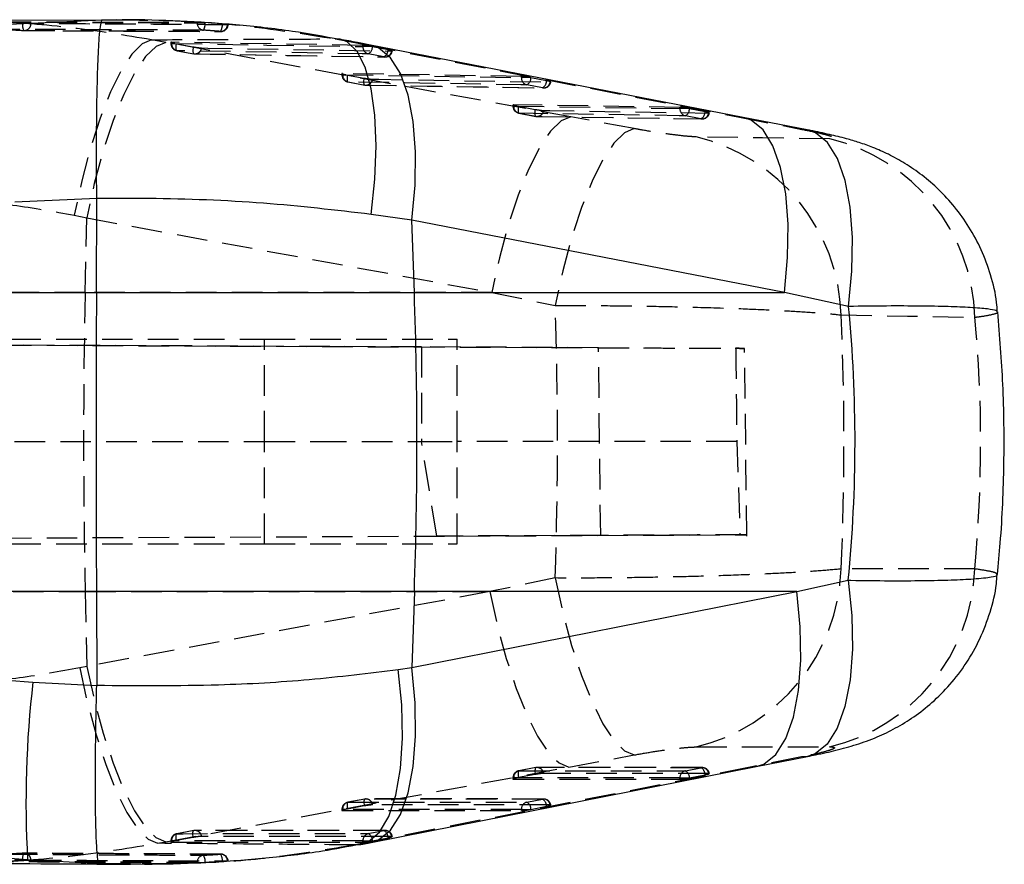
# Model space of a CAD drawing. Extents: x 30 to 409, y 24 to 289.
# Tile 7 of 12: x 297 to 338, y 120 to 155. Entities that reach past the tile are written whole.
import ezdxf

# ---------------------------------------------------------------- set-up
doc = ezdxf.new("R2010")
doc.units = 0
doc.linetypes.add('HIDDEN', pattern=[1.905, 1.27, -0.635])
doc.layers.get('0').update_dxf_attribs({"linetype": 'CONTINUOUS'})

msp = doc.modelspace()

# ---------------------------------------------------------------- linework, layer by layer
at = {"color": 7, "linetype": 'CONTINUOUS'}
for p, q in [((300.77971, 154.845881), (293.793956, 154.816511)), ((296.971666, 154.667615), (300.823356, 154.847924)), ((300.823356, 154.847924), (301.438379, 154.846924)), ((327.422867, 150.802882), (311.958442, 153.804042)), ((330.083469, 150.286794), (327.422569, 150.802698)), ((300.589661, 147.437444), (297.192844, 147.284684)), ((300.574871, 143.538775), (300.589668, 147.435524)), ((300.589668, 147.435524), (300.589661, 147.437444)), ((313.66619, 146.540332), (311.979512, 146.776731)), ((313.771869, 143.538775), (313.66619, 146.540332)), ((329.132999, 143.538775), (313.66619, 146.540332)), ((248.788232, 143.538775), (300.574871, 143.538775)), ((300.574871, 143.538775), (313.771869, 143.538775)), ((313.771869, 143.538775), (329.132999, 143.538775)), ((331.796552, 142.956412), (329.132999, 143.538775)), ((329.652915, 131.118559), (331.786091, 131.592157)), ((300.574871, 131.118559), (249.267603, 131.118559)), ((313.771869, 131.118559), (300.574871, 131.118559)), ((300.574871, 131.118559), (300.589623, 127.232913)), ((313.771869, 131.118559), (313.661004, 127.969728)), ((313.661004, 127.969728), (329.652915, 131.118559)), ((329.652915, 131.118559), (313.771869, 131.118559)), ((313.105444, 127.890123), (313.661004, 127.969728)), ((297.939385, 127.368141), (300.589579, 127.228777)), ((300.589579, 127.228777), (300.589623, 127.232913)), ((327.964137, 123.859101), (330.096925, 124.278873)), ((297.173145, 119.990938), (297.720859, 119.985242)), ((300.69531, 119.822579), (297.720859, 119.985242)), ((305.947954, 119.941567), (306.015278, 119.941278)), ((306.015278, 119.941278), (306.041474, 119.939952))]:
    msp.add_line(p, q, dxfattribs=at)
at = {"color": 7, "linetype": 'HIDDEN'}
for p, q in [((301.417405, 154.848561), (300.77971, 154.845881)), ((304.756681, 154.729199), (304.756681, 154.748982)), ((305.089945, 154.733068), (305.089945, 154.729199)), ((305.804486, 154.678509), (305.847386, 154.674777)), ((305.804486, 154.674777), (305.804486, 154.678509)), ((305.847386, 154.674777), (305.804486, 154.674777)), ((306.040103, 154.648074), (306.014875, 154.64715)), ((297.562847, 154.410292), (299.183051, 154.403503)), ((297.580118, 154.409365), (299.206282, 154.40335)), ((299.183051, 154.403503), (301.668304, 154.393089)), ((301.692898, 154.390194), (305.737893, 154.368796)), ((303.456704, 153.918781), (302.865455, 154.027383)), ((320.271561, 150.822995), (303.456704, 153.918781)), ((303.667019, 153.918615), (303.667019, 153.873616)), ((303.829844, 153.873616), (303.667466, 153.873616)), ((311.635012, 153.791473), (303.695227, 153.923346)), ((303.695227, 153.923346), (303.695227, 153.873616)), ((303.829844, 153.873616), (303.895692, 153.860974)), ((303.895692, 153.860974), (304.594437, 153.733206)), ((310.498426, 154.062018), (311.730991, 153.825636)), ((310.686434, 154.047656), (310.498426, 154.062018)), ((311.635012, 153.741854), (311.635012, 153.791473)), ((312.003041, 153.741854), (311.635012, 153.741854)), ((311.730991, 153.825636), (327.193881, 150.824467)), ((311.955849, 153.804238), (311.730991, 153.825636)), ((312.032903, 153.736149), (312.003041, 153.741854)), ((312.680508, 153.609565), (312.032903, 153.736149)), ((303.921873, 153.573901), (303.916747, 153.574082)), ((303.921873, 153.573901), (304.620618, 153.44614)), ((304.615492, 153.446319), (304.620618, 153.44614)), ((304.665218, 153.441929), (312.553892, 153.311695)), ((312.509398, 153.315528), (311.861793, 153.442117)), ((310.766319, 152.620408), (310.766319, 152.575414)), ((310.928816, 152.575414), (310.766766, 152.575414)), ((318.214784, 152.505497), (310.794527, 152.625167)), ((310.794527, 152.625167), (310.794527, 152.575414)), ((310.928816, 152.575414), (310.994993, 152.562706)), ((310.994993, 152.562706), (311.693723, 152.434906)), ((318.214784, 152.455893), (318.214784, 152.505497)), ((318.583156, 152.455893), (318.214784, 152.455893)), ((318.612675, 152.450252), (318.583156, 152.455893)), ((319.260294, 152.323718), (318.612675, 152.450252)), ((311.015884, 152.275004), (311.714629, 152.147233)), ((311.021189, 152.275705), (311.719934, 152.147913)), ((311.764667, 152.143858), (319.133813, 152.02599)), ((319.089214, 152.029611), (318.441595, 152.156153)), ((317.86562, 151.321791), (317.86562, 151.276804)), ((318.027655, 151.276804), (317.866082, 151.276804)), ((324.794541, 151.22014), (317.893828, 151.32659)), ((317.893828, 151.32659), (317.893828, 151.276804)), ((318.027655, 151.276804), (318.094278, 151.263996)), ((318.094278, 151.263996), (318.793009, 151.136135)), ((324.794541, 151.170563), (324.794541, 151.22014)), ((318.115021, 150.97558), (318.813766, 150.847764)), ((318.120489, 150.977101), (318.819235, 150.849255)), ((318.864191, 150.845353), (325.713808, 150.74093)), ((322.901378, 150.338453), (320.271561, 150.822995)), ((325.163419, 151.170563), (324.794541, 151.170563)), ((325.669045, 150.744358), (325.021426, 150.870816)), ((325.192461, 151.165016), (325.163419, 151.170563)), ((325.840066, 151.03857), (325.192461, 151.165016)), ((327.193881, 150.824467), (329.853902, 150.308617)), ((327.422807, 150.802653), (327.193881, 150.824467)), ((330.083455, 150.286788), (329.853902, 150.308617)), ((299.654047, 146.742735), (300.174686, 146.634142)), ((300.109128, 143.538775), (300.174686, 146.634142)), ((300.174686, 146.634142), (316.989432, 143.538775)), ((300.109128, 143.538775), (285.683664, 143.538775)), ((316.989432, 143.538775), (300.109128, 143.538775)), ((316.989432, 143.538775), (319.617818, 142.992073)), ((314.068417, 141.276151), (237.553349, 141.610014)), ((237.553349, 141.610002), (327.112059, 141.219226)), ((237.943868, 141.598461), (307.549606, 141.598461)), ((307.547058, 137.348461), (307.547058, 141.598461)), ((307.549606, 137.348461), (307.549606, 141.598461)), ((307.549606, 141.598461), (315.54834, 141.598461)), ((315.54834, 137.348461), (315.54834, 141.598461)), ((321.413765, 141.244098), (314.068417, 141.276151)), ((314.068417, 141.276151), (314.068417, 137.348461)), ((321.506987, 133.45323), (321.413765, 141.244098)), ((327.572281, 133.419684), (327.479804, 141.217927)), ((276.218461, 137.348461), (307.549606, 137.348461)), ((307.547058, 133.09846), (307.547058, 137.348461)), ((307.549606, 133.09846), (307.549606, 137.348461)), ((307.549606, 137.348461), (309.691648, 137.348461)), ((309.691648, 137.348461), (314.068417, 137.348461)), ((314.70559, 133.423551), (314.068417, 137.348461)), ((314.068417, 137.348461), (315.54834, 137.348461)), ((327.159727, 137.348461), (315.54834, 137.348461)), ((315.54834, 133.09846), (315.54834, 137.348461)), ((327.159727, 137.348461), (327.286507, 133.478456)), ((237.550932, 133.086909), (327.286507, 133.478456)), ((237.550932, 133.086898), (314.70559, 133.423551)), ((321.506987, 133.45323), (314.70559, 133.423551)), ((327.286507, 133.478456), (327.547217, 133.479592)), ((237.943868, 133.09846), (307.549606, 133.09846)), ((307.549606, 133.09846), (315.54834, 133.09846)), ((319.618533, 131.685681), (316.907967, 131.118559)), ((285.683664, 131.118559), (300.109128, 131.118559)), ((300.109128, 131.118559), (300.174797, 128.017861)), ((300.109128, 131.118559), (316.907967, 131.118559)), ((316.907967, 131.118559), (300.174797, 128.017861)), ((300.174797, 128.017861), (299.880269, 127.955961)), ((325.466255, 124.672615), (331.008012, 124.674931)), ((320.183913, 123.837312), (322.895835, 124.339853)), ((329.843874, 124.256457), (327.712844, 123.836865)), ((330.09694, 124.278775), (329.843874, 124.256457)), ((303.450699, 120.73648), (320.183913, 123.837312)), ((327.712844, 123.836865), (311.722154, 120.68815)), ((327.712844, 123.836865), (327.964658, 123.858965)), ((318.792651, 123.530195), (318.093906, 123.4016)), ((318.813736, 123.814786), (318.115006, 123.686176)), ((318.819458, 123.814815), (318.120713, 123.686223)), ((325.718547, 123.81725), (318.868975, 123.819643)), ((325.021485, 123.683975), (325.669105, 123.812406)), ((325.192759, 123.388104), (325.840364, 123.516531)), ((326.015527, 123.569426), (325.989465, 123.572021)), ((317.86562, 123.386635), (317.86562, 123.341581)), ((318.017537, 123.386635), (317.866246, 123.386635)), ((317.893828, 123.386635), (317.893828, 123.336261)), ((317.893828, 123.336261), (324.794541, 123.33406)), ((318.093906, 123.4016), (318.017537, 123.386635)), ((324.794541, 123.384374), (325.173641, 123.384374)), ((324.794541, 123.33406), (324.794541, 123.384374)), ((325.173641, 123.384374), (325.192759, 123.388104)), ((311.69335, 122.223738), (310.99462, 122.09516)), ((311.71445, 122.508315), (311.015705, 122.379731)), ((311.720158, 122.508391), (311.021412, 122.379816)), ((319.13873, 122.51225), (311.7696, 122.513227)), ((318.441714, 122.37894), (319.089318, 122.507397)), ((318.612988, 122.083098), (319.260592, 122.211553)), ((319.43577, 122.264431), (319.409693, 122.267025)), ((310.766319, 122.080226), (310.766319, 122.035173)), ((310.918371, 122.080226), (310.766945, 122.080226)), ((310.794527, 122.080226), (310.794527, 122.029861)), ((310.794527, 122.029861), (318.214784, 122.029019)), ((310.99462, 122.09516), (310.918371, 122.080226)), ((318.214784, 122.079341), (318.593735, 122.079341)), ((318.214784, 122.029019), (318.214784, 122.079341)), ((318.593735, 122.079341), (318.612988, 122.083098)), ((304.61515, 121.202047), (303.916405, 121.073489)), ((304.620857, 121.202095), (303.922112, 121.073528)), ((312.558914, 121.207054), (304.670254, 121.206942)), ((311.861927, 121.073718), (312.509547, 121.202188)), ((303.116227, 120.674577), (303.450699, 120.73648)), ((303.667019, 120.773936), (303.667019, 120.728883)), ((303.81916, 120.773936), (303.667019, 120.773936)), ((303.695227, 120.773936), (303.695227, 120.723578)), ((303.695227, 120.723578), (311.635012, 120.723792)), ((303.895319, 120.788851), (303.81916, 120.773936)), ((304.594065, 120.91742), (303.895319, 120.788851)), ((311.722154, 120.68815), (311.316113, 120.608547)), ((311.316113, 120.608547), (311.543147, 120.62599)), ((311.635012, 120.774119), (312.013874, 120.774119)), ((311.635012, 120.723792), (311.635012, 120.774119)), ((311.722154, 120.68815), (311.972077, 120.710001)), ((312.013874, 120.774119), (312.033216, 120.777894)), ((312.033216, 120.777894), (312.680835, 120.906365)), ((312.856013, 120.959229), (312.829936, 120.961825)), ((301.996219, 119.832339), (301.637771, 119.82965)), ((305.804486, 119.913985), (305.089945, 119.870548)), ((305.089945, 119.874774), (305.089945, 119.870548)), ((305.865238, 119.918382), (305.804486, 119.913985)), ((305.804486, 119.918382), (305.865238, 119.918382)), ((305.804486, 119.913985), (305.804486, 119.918382))]:
    msp.add_line(p, q, dxfattribs=at)
at = {"color": 8, "linetype": 'CONTINUOUS'}
msp.add_line((301.637771, 119.82965), (300.69531, 119.822579), dxfattribs=at)
at = {"color": 7, "linetype": 'HIDDEN', "flags": 128}
for points in [[(302.865455, 154.027383), (302.472057, 153.858605), (302.047888, 153.431087), (301.60697, 152.758965), (301.163892, 151.864469), (300.733308, 150.777182), (300.329449, 149.533063), (299.965689, 148.173257), (299.654047, 146.742735)], [(303.456704, 153.918781), (303.050409, 153.751948), (302.613723, 153.325756), (302.161092, 152.654331), (301.707531, 151.759926), (301.268058, 150.672185), (300.857256, 149.427158), (300.48872, 148.066107), (300.174686, 146.634142)], [(303.695227, 153.873616), (307.651202, 153.807888), (311.635012, 153.741854)], [(303.916747, 153.574082), (303.908313, 153.578014), (303.897137, 153.593261), (303.888763, 153.619068), (303.883488, 153.654462), (303.881551, 153.698112), (303.882996, 153.748373), (303.887764, 153.803349), (303.895692, 153.860974)], [(304.594437, 153.733206), (304.58651, 153.675583), (304.581726, 153.620605), (304.580296, 153.570345), (304.582233, 153.526698), (304.587493, 153.491304), (304.595883, 153.465497), (304.607058, 153.450251), (304.615492, 153.446319)], [(304.941247, 153.687411), (305.197234, 153.683169), (306.221152, 153.666206), (310.31687, 153.598464), (312.829936, 153.556981)], [(311.861793, 153.442117), (311.605806, 153.446357), (310.581873, 153.46332), (306.48611, 153.531275), (303.921873, 153.573901)], [(304.620618, 153.44614), (304.876606, 153.441892), (305.900554, 153.424906), (309.996302, 153.357069), (312.509398, 153.315528)], [(310.794527, 152.575414), (314.490716, 152.515797), (318.214784, 152.455893)], [(310.994993, 152.562706), (310.987065, 152.505085), (310.982282, 152.450112), (310.980836, 152.39986), (310.982788, 152.356219), (310.988063, 152.320835), (310.996438, 152.29504), (311.007629, 152.279805), (311.021189, 152.275705)], [(318.441595, 152.156153), (318.185607, 152.160266), (317.161659, 152.176727), (313.065881, 152.242697), (311.021189, 152.275705)], [(311.719934, 152.147913), (311.706359, 152.152012), (311.695183, 152.167245), (311.686794, 152.193038), (311.681534, 152.228421), (311.679582, 152.272061), (311.681027, 152.322313), (311.685795, 152.377285), (311.693723, 152.434906)], [(311.719934, 152.147913), (311.975921, 152.143792), (312.999869, 152.127319), (317.095647, 152.061549), (319.089214, 152.029611)], [(312.040547, 152.38915), (312.296534, 152.385038), (313.320468, 152.368597), (317.416186, 152.302962), (319.409708, 152.271091)], [(317.893828, 151.276804), (321.330214, 151.223816), (324.794541, 151.170563)], [(318.094278, 151.263996), (318.086351, 151.20638), (318.081568, 151.151415), (318.080137, 151.101173), (318.082089, 151.057546), (318.087349, 151.022178), (318.095739, 150.9964), (318.106929, 150.981183), (318.120489, 150.977101)], [(320.271561, 150.822995), (319.865281, 150.655326), (319.428618, 150.228582), (318.976025, 149.556895), (318.522478, 148.662504), (318.083028, 147.575023), (317.672188, 146.330463), (317.303593, 144.970031), (316.989432, 143.538775)], [(325.021426, 150.870816), (324.765439, 150.874747), (323.741476, 150.890479), (319.645638, 150.953554), (318.120489, 150.977101)], [(318.819235, 150.849255), (318.80566, 150.853334), (318.794484, 150.868548), (318.786094, 150.894324), (318.780819, 150.92969), (318.778867, 150.973315), (318.780313, 151.023555), (318.785081, 151.078519), (318.793009, 151.136135)], [(318.819235, 150.849255), (319.075222, 150.845323), (320.099185, 150.829603), (324.195022, 150.766874), (325.669045, 150.744358)], [(319.139848, 151.090436), (319.395835, 151.086517), (320.419768, 151.07085), (324.515502, 151.008327), (325.98948, 150.985885)], [(322.901378, 150.338453), (322.4948, 150.168637), (322.05754, 149.737197), (321.604202, 149.058565), (321.149985, 148.15544), (320.710043, 147.058028), (320.299114, 145.803035), (319.930936, 144.432435), (319.617818, 142.992073)], [(331.015314, 149.911314), (328.219871, 149.953914), (325.47153, 149.99591)], [(331.486846, 142.605365), (334.239522, 142.557092), (337.039331, 142.508134)], [(337.031389, 132.064403), (334.236959, 132.062831), (331.487263, 132.061273)], [(319.618533, 131.685681), (319.931457, 130.251564), (320.29898, 128.886331), (320.708925, 127.635253), (321.14769, 126.539821), (321.600715, 125.636358), (322.052995, 124.954828), (322.489525, 124.517829), (322.895835, 124.339853)], [(316.907967, 131.118559), (317.222024, 129.694025), (317.590008, 128.339448), (317.999879, 127.099269), (318.438152, 126.014177), (318.890477, 125.119773), (319.341997, 124.445402), (319.777916, 124.013188), (320.183913, 123.837312)], [(299.880269, 127.955961), (300.192887, 126.532038), (300.558137, 125.177987), (300.964045, 123.938186), (301.397296, 122.853275), (301.843705, 121.958815), (302.288631, 121.284124), (302.717487, 120.851316), (303.116227, 120.674577)], [(300.174797, 128.017861), (300.48881, 126.59312), (300.856779, 125.238362), (301.266635, 123.998045), (301.704916, 122.912875), (302.157248, 122.018466), (302.608783, 121.34417), (303.044701, 120.912115), (303.450699, 120.73648)], [(318.120713, 123.686223), (318.107078, 123.682541), (318.095813, 123.667718), (318.087349, 123.642314), (318.082, 123.607284), (318.079973, 123.563948), (318.081329, 123.513937), (318.086038, 123.459132), (318.093906, 123.4016)], [(318.120713, 123.686223), (318.3767, 123.68614), (319.400663, 123.68581), (323.496486, 123.684475), (325.021485, 123.683975)], [(318.819458, 123.814815), (318.805824, 123.811133), (318.794558, 123.796311), (318.786094, 123.770907), (318.780745, 123.735878), (318.778718, 123.692543), (318.780074, 123.642532), (318.784783, 123.587728), (318.792651, 123.530195)], [(325.669105, 123.812406), (325.413118, 123.812497), (324.389155, 123.81286), (320.293317, 123.8143), (318.819458, 123.814815)], [(325.989465, 123.572021), (325.733478, 123.572115), (324.70953, 123.572493), (320.613722, 123.573994), (319.139878, 123.574531)], [(324.794541, 123.384374), (321.329499, 123.385515), (317.893828, 123.386635)], [(311.021412, 122.379816), (311.007778, 122.376128), (310.996512, 122.361299), (310.988049, 122.33589), (310.982699, 122.300856), (310.980673, 122.257516), (310.982043, 122.207501), (310.986737, 122.152694), (310.99462, 122.09516)], [(311.021412, 122.379816), (311.277399, 122.379786), (312.301348, 122.379668), (316.39717, 122.379185), (318.441714, 122.37894)], [(311.720158, 122.508391), (311.706523, 122.504703), (311.695258, 122.489876), (311.686794, 122.464468), (311.681444, 122.429433), (311.679418, 122.386093), (311.680774, 122.336078), (311.685483, 122.281273), (311.69335, 122.223738)], [(319.089318, 122.507397), (318.833331, 122.507432), (317.809368, 122.507573), (313.71356, 122.508127), (311.720158, 122.508391)], [(319.409693, 122.267025), (319.153706, 122.267063), (318.129758, 122.267213), (314.033965, 122.267807), (312.040577, 122.268091)], [(318.214784, 122.079341), (314.489985, 122.079791), (310.794527, 122.080226)], [(303.895319, 120.788851), (303.887437, 120.846386), (303.882743, 120.901194), (303.881372, 120.951212), (303.883398, 120.994554), (303.888748, 121.029592), (303.897212, 121.055004), (303.908477, 121.069836), (303.922112, 121.073528)], [(303.922112, 121.073528), (304.178099, 121.073534), (305.202047, 121.073561), (309.297855, 121.07366), (311.861927, 121.073718)], [(304.594065, 120.91742), (304.586182, 120.974955), (304.581473, 121.029761), (304.580117, 121.079779), (304.582144, 121.123123), (304.587493, 121.158159), (304.595957, 121.183571), (304.607222, 121.198403), (304.620857, 121.202095)], [(312.509547, 121.202188), (312.253545, 121.202186), (311.229596, 121.202175), (307.133789, 121.202129), (304.620857, 121.202095)], [(311.635012, 120.774119), (307.650457, 120.774033), (303.695227, 120.773936)], [(312.829936, 120.961825), (312.573949, 120.961823), (311.550001, 120.961821), (307.454194, 120.961801), (304.941277, 120.961784)]]:
    msp.add_lwpolyline(points, dxfattribs=at)
at = {"color": 8, "linetype": 'CONTINUOUS', "flags": 128}
for points in [[(311.979512, 146.776731), (312.135602, 148.240894), (312.189097, 149.629721), (312.138135, 150.895038), (311.984504, 151.992955), (311.733509, 152.885387), (311.393867, 153.541379), (310.97735, 153.938179), (310.686434, 154.047656)], [(313.66619, 146.540332), (313.800941, 147.994202), (313.819761, 149.374155), (313.721994, 150.633001), (313.510994, 151.727693), (313.193972, 152.620797), (312.781776, 153.281771), (312.288488, 153.688016), (311.955849, 153.804238)], [(329.132999, 143.538775), (329.267407, 144.9933), (329.28581, 146.373825), (329.187552, 147.633102), (328.976015, 148.728035), (328.658427, 149.62115), (328.245665, 150.281882), (327.751855, 150.687616), (327.422807, 150.802653)], [(331.796552, 142.956412), (331.935922, 144.42109), (331.957723, 145.812888), (331.861223, 147.083645), (331.64973, 148.189386), (331.330592, 149.091845), (330.91485, 149.759793), (330.416868, 150.170117), (330.083455, 150.286788)], [(331.786091, 131.592157), (331.928621, 130.123922), (331.952716, 128.729597), (331.857557, 127.45775), (331.646437, 126.352678), (331.326733, 125.452872), (330.909575, 124.789675), (330.409477, 124.386185), (330.09694, 124.278775)], [(327.964658, 123.858965), (328.274439, 123.965152), (328.771214, 124.364843), (329.186032, 125.022139), (329.504574, 125.914345), (329.715828, 127.010661), (329.812522, 128.273234), (329.791302, 129.658475), (329.652915, 131.118559)], [(311.972077, 120.710001), (312.2836, 120.816675), (312.780211, 121.216523), (313.194851, 121.873894), (313.513229, 122.766099), (313.724319, 123.86234), (313.820849, 125.124781), (313.79951, 126.509845), (313.661004, 127.969728)], [(311.543147, 120.62599), (311.851735, 120.732403), (312.323118, 121.129052), (312.713901, 121.784734), (313.010538, 122.67671), (313.202734, 123.774044), (313.283841, 125.038678), (313.251028, 126.426751), (313.105444, 127.890123)]]:
    msp.add_lwpolyline(points, dxfattribs=at)
at = {"color": 7, "linetype": 'CONTINUOUS', "flags": 128}
msp.add_lwpolyline([(311.974416, 120.710454), (315.483282, 121.401476), (327.965597, 123.858959)], dxfattribs=at)
at = {"color": 7, "linetype": 'HIDDEN'}
for centre, radius, start, end in [((297.900736, 154.612126), 0.39358, 165.7041657, 210.8514328), ((297.569727, 154.697365), 0.287156, 268.6271978, 359.0112605), ((305.049995, 154.716743), 0.293578, 177.5681607, 262.8536649), ((304.601974, 154.690547), 0.4895, 327.2089548, 4.5289949), ((305.356742, 154.640428), 0.44906, 323.1868217, 4.3868473), ((305.728971, 154.657145), 0.286079, 267.4526942, 357.9978425), ((305.739708, 154.674777), 0.3045, 269.6567644, 355.1668352), ((297.58122, 154.714133), 0.3045, 266.229507, 269.7926944), ((303.97152, 153.873615), 0.3045, 180, 259.6382989), ((303.99171, 153.862266), 0.296701, 177.807683, 256.386081), ((304.663127, 153.723329), 0.280429, 261.2812074, 352.641145), ((311.931492, 153.730511), 0.296697, 177.8090353, 256.4132307), ((311.701385, 153.73227), 0.33154, 298.9355475, 0.6703999), ((304.670263, 153.745854), 0.3045, 259.6381142, 269.0493743), ((312.348994, 153.605678), 0.331537, 298.9351358, 0.6717583), ((312.55176, 153.592781), 0.280471, 261.3128204, 352.6665316), ((312.558917, 153.615265), 0.3045, 269.0538686, 349.7235601), ((311.070822, 152.575415), 0.3045, 180, 259.6359135), ((311.091061, 152.564111), 0.29675, 177.816978, 256.381267), ((318.511274, 152.444561), 0.296707, 177.8112077, 256.4176185), ((318.281071, 152.44634), 0.331627, 298.9501948, 0.6759448), ((311.769565, 152.447622), 0.3045, 259.6356014, 269.0779517), ((311.762463, 152.425063), 0.280394, 261.2760285, 352.6412315), ((318.928627, 152.319835), 0.33169, 298.9566858, 0.6707156), ((319.131553, 152.306839), 0.280442, 261.3166442, 352.6765489), ((319.138681, 152.329352), 0.3045, 269.0830746, 349.7328612), ((318.170125, 151.276805), 0.3045, 180, 259.6316637), ((318.190428, 151.265557), 0.296813, 177.8283063, 256.3711379), ((318.868868, 151.148957), 0.3045, 259.6310728, 269.1202233), ((318.861813, 151.126347), 0.280345, 261.2642225, 352.6404966), ((325.091108, 151.1593), 0.296781, 177.8252029, 256.4205346), ((324.860648, 151.161101), 0.331836, 298.9803034, 0.6758784), ((325.508263, 151.03463), 0.331826, 298.9821682, 0.6804005), ((325.711357, 151.021546), 0.280399, 261.3209516, 352.6933178), ((325.718445, 151.044106), 0.3045, 269.125761, 349.7477954), ((323.64598, 142.36679), 7.844495, 1.742805, 76.5428919), ((329.197812, 142.279919), 7.844839, 1.6670372, 76.6039339), ((593.779413, 137.328667), 293.735939, 178.78857352, 181.21142648), ((323.618003, 132.326338), 7.873723, 283.5761052, 358.0708003), ((329.162383, 132.328999), 7.873453, 283.5569411, 358.0741495), ((318.170125, 123.386636), 0.3045, 100.4275763, 180), ((318.191525, 123.396889), 0.297873, 103.7522633, 181.9726916), ((318.868868, 123.515228), 0.3045, 89.9799163, 100.42775), ((318.862809, 123.538842), 0.279357, 7.3398747, 98.9273647), ((325.092257, 123.394611), 0.297893, 103.7434851, 181.9693828), ((324.856107, 123.390731), 0.336663, 359.5528268, 60.5786086), ((325.712393, 123.536432), 0.279348, 7.3192056, 98.9145665), ((325.503696, 123.519162), 0.336678, 359.5523315, 60.5741555), ((325.718445, 123.512805), 0.3045, 10.2948854, 89.979561), ((311.070822, 122.080226), 0.3045, 100.4263271, 180), ((311.09222, 122.090485), 0.29787, 103.7516864, 181.9736113), ((311.769565, 122.208802), 0.3045, 89.9923727, 100.4264188), ((311.763495, 122.232402), 0.279371, 7.3393283, 98.9240739), ((318.512439, 122.089627), 0.297833, 103.7370393, 181.9791072), ((318.276343, 122.085701), 0.336655, 359.5569741, 60.5793099), ((319.132613, 122.231412), 0.27936, 7.3240061, 98.9155217), ((318.923997, 122.214187), 0.336605, 359.5516421, 60.584329), ((319.138681, 122.207798), 0.3045, 10.299137, 89.9920204), ((303.97152, 120.773937), 0.3045, 100.4256263, 180), ((303.992905, 120.784208), 0.297855, 103.7494363, 181.9762044), ((304.670263, 120.902503), 0.3045, 90.0007908, 100.4256805), ((304.664182, 120.926092), 0.279383, 7.3398756, 98.9211817), ((311.932694, 120.784388), 0.297859, 103.744077, 181.9756912), ((311.696636, 120.780508), 0.336591, 359.5550642, 60.5886713), ((312.552836, 120.926179), 0.279383, 7.3302636, 98.9137408), ((312.344232, 120.908965), 0.336613, 359.5573441, 60.5863914), ((312.558917, 120.90259), 0.3045, 10.3017392, 90.0004731), ((297.898207, 120.059571), 0.390737, 148.7445221, 194.1427448), ((297.58122, 119.958408), 0.3045, 89.6864336, 93.5453323), ((297.570135, 119.975544), 0.286824, 0.7179401, 91.1894143), ((305.050082, 119.88692), 0.293652, 96.2891585, 182.3704465), ((304.60708, 119.92092), 0.485065, 354.5410282, 32.1169734), ((305.728901, 119.935835), 0.286429, 1.0889053, 91.6264059), ((305.361021, 119.959586), 0.445375, 354.6916898, 36.12363), ((305.739708, 119.918382), 0.3045, 0, 89.7490619)]:
    msp.add_arc(centre, radius, start, end, dxfattribs=at)
at = {"color": 7, "linetype": 'CONTINUOUS'}
for centre, radius, start, end in [((137.185672, 137.328667), 176.69536, 357.98587651, 2.01412349), ((340.564091, 122.411814), 42.911895, 173.3675308, 183.2416774)]:
    msp.add_arc(centre, radius, start, end, dxfattribs=at)
at = {"color": 7, "linetype": 'HIDDEN'}
for centre, major_axis, ratio, start_param, end_param in [((288.257082, 137.328667), (0, 71.253), 0.441529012, 4.633109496, 4.791955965), ((288.257082, 137.328667), (0, 71.253), 0.608378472, 4.638396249, 4.786512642), ((246.381033, 137.328667), (90.898774, 0), 0.783871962, 6.209236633, 6.355940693)]:
    msp.add_ellipse(centre, major_axis=major_axis, ratio=ratio, start_param=start_param, end_param=end_param, dxfattribs=at)
at = {"color": 7, "linetype": 'CONTINUOUS'}
msp.add_ellipse((246.381033, 137.328667), major_axis=(85.683195, 0), ratio=0.831586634, start_param=6.202589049, end_param=6.362250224, dxfattribs=at)
at = {"color": 7, "linetype": 'HIDDEN'}
for points, knots in [([(302.865455, 154.027383), (301.769366, 154.204767), (299.577169, 154.559539), (296.538479, 154.803708), (294.599644, 154.799071), (293.793792, 154.797143)], [0, 0, 0, 0, 0.368827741, 0.737661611, 1, 1, 1, 1]), ([(296.598936, 154.770302), (297.300465, 154.769197), (298.703522, 154.766987), (301.422758, 154.760623), (303.44049, 154.753578), (304.756681, 154.748982)], [0, 0, 0, 0, 0.257988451, 0.515976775, 1, 1, 1, 1]), ([(296.598936, 154.755707), (298.001993, 154.7524), (300.72122, 154.745992), (303.44049, 154.734676), (304.756681, 154.729199)], [0, 0, 0, 0, 0.515976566, 1, 1, 1, 1]), ([(297.519343, 154.709312), (297.325054, 154.72184), (297.089828, 154.737008), (296.854465, 154.749694), (296.813505, 154.751901)], [0, 0, 0, 0, 0.825972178, 1, 1, 1, 1]), ([(297.85684, 154.69241), (297.840537, 154.692687), (297.80698, 154.693256), (297.723924, 154.696982), (297.625522, 154.702429), (297.554772, 154.706929), (297.520396, 154.709241), (297.519343, 154.709312)], [0, 0, 0, 0, 0.237613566, 0.489093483, 0.740582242, 0.992057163, 1, 1, 1, 1]), ([(306.014875, 154.64715), (305.931121, 154.64771), (305.506303, 154.650554), (303.717236, 154.662156), (301.081651, 154.67759), (298.787124, 154.688135), (297.85684, 154.69241)], [0, 0, 0, 0, 0.030799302, 0.15621962, 0.657900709, 1, 1, 1, 1]), ([(301.438379, 154.846924), (301.819737, 154.847897), (303.545299, 154.852302), (306.631176, 154.684384), (309.199523, 154.271054), (310.498426, 154.062018)], [0, 0, 0, 0, 0.122980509, 0.556460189, 1, 1, 1, 1]), ([(304.756681, 154.748982), (304.77409, 154.748713), (304.808909, 154.748173), (304.894525, 154.74461), (304.991815, 154.739521), (305.05795, 154.735172), (305.089945, 154.733068)], [0, 0, 0, 0, 0.2538548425, 0.5077228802, 0.7618399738, 1, 1, 1, 1]), ([(305.847386, 154.674777), (305.878185, 154.671861), (305.939783, 154.666029), (306.004954, 154.657988), (306.04095, 154.652126), (306.039506, 154.650319), (306.038971, 154.649649)], [0, 0, 0, 0, 0.278673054, 0.557364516, 0.83602987, 1, 1, 1, 1]), ([(305.013473, 154.425445), (303.644411, 154.431004), (301.331935, 154.440395), (298.614394, 154.447912), (297.265914, 154.450761), (296.860816, 154.451617)], [0, 0, 0, 0, 0.5037781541, 0.8509299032, 1, 1, 1, 1]), ([(296.860816, 154.451617), (296.960536, 154.446296), (297.194618, 154.433807), (297.428563, 154.418867), (297.562847, 154.410292)], [0, 0, 0, 0, 0.4260020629, 1, 1, 1, 1]), ([(301.668304, 154.393089), (302.611368, 154.388374), (303.96068, 154.381627), (305.310005, 154.373727), (305.716256, 154.371348)], [0, 0, 0, 0, 0.698923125, 1, 1, 1, 1]), ([(305.716256, 154.371348), (305.629529, 154.378551), (305.395885, 154.397955), (305.161104, 154.414832), (305.013473, 154.425445)], [0, 0, 0, 0, 0.371193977, 1, 1, 1, 1]), ([(302.865455, 154.027383), (304.02072, 154.032931), (306.56179, 154.045134), (309.109176, 154.05606), (310.498426, 154.062018)], [0, 0, 0, 0, 0.4546367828, 1, 1, 1, 1]), ([(303.695227, 153.923346), (303.682093, 153.923311), (303.664982, 153.923264), (303.6695, 153.919492), (303.67055, 153.918615)], [0, 0, 0, 0, 0.767597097, 1, 1, 1, 1]), ([(303.675125, 153.913027), (303.686091, 153.909), (303.708183, 153.900887), (303.768279, 153.886368), (303.813556, 153.87699), (303.829844, 153.873616)], [0, 0, 0, 0, 0.386901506, 0.779439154, 1, 1, 1, 1]), ([(304.594437, 153.733206), (304.604358, 153.731416), (304.647088, 153.723705), (304.72641, 153.710761), (304.822239, 153.697465), (304.897605, 153.689273), (304.927816, 153.687984), (304.941247, 153.687411)], [0, 0, 0, 0, 0.0736946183, 0.3174177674, 0.5611806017, 0.8049072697, 1, 1, 1, 1]), ([(312.003041, 153.741854), (311.969035, 153.747965), (311.90101, 153.76019), (311.797073, 153.775745), (311.707596, 153.786789), (311.657425, 153.790895), (311.638652, 153.791379), (311.635012, 153.791473)], [0, 0, 0, 0, 0.237934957, 0.475953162, 0.711871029, 0.944138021, 1, 1, 1, 1]), ([(312.829936, 153.556981), (312.832702, 153.556959), (312.849138, 153.556832), (312.864004, 153.559557), (312.850437, 153.568878), (312.803631, 153.582936), (312.741566, 153.597355), (312.696031, 153.606461), (312.680508, 153.609565)], [0, 0, 0, 0, 0.042868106, 0.254749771, 0.466631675, 0.678504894, 0.890393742, 1, 1, 1, 1]), ([(310.794527, 152.625167), (310.781393, 152.625123), (310.764283, 152.625065), (310.768801, 152.621287), (310.769851, 152.620408)], [0, 0, 0, 0, 0.767595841, 1, 1, 1, 1]), ([(310.774426, 152.614805), (310.78539, 152.610771), (310.80748, 152.602643), (310.867509, 152.588133), (310.912648, 152.578769), (310.928816, 152.575414)], [0, 0, 0, 0, 0.387458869, 0.780599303, 1, 1, 1, 1]), ([(318.583156, 152.455893), (318.549157, 152.462001), (318.481147, 152.47422), (318.377178, 152.489771), (318.287633, 152.500811), (318.237291, 152.504921), (318.218475, 152.505403), (318.214784, 152.505497)], [0, 0, 0, 0, 0.237738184, 0.4755678, 0.711305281, 0.943376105, 1, 1, 1, 1]), ([(311.693723, 152.434906), (311.703525, 152.433136), (311.746137, 152.425443), (311.82534, 152.412518), (311.921208, 152.399209), (311.99676, 152.391006), (312.027048, 152.389722), (312.040547, 152.38915)], [0, 0, 0, 0, 0.072818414, 0.31656341, 0.560288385, 0.804023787, 1, 1, 1, 1]), ([(319.409708, 152.271091), (319.412426, 152.27107), (319.428814, 152.270946), (319.443793, 152.27367), (319.430308, 152.282985), (319.383617, 152.297039), (319.321536, 152.311471), (319.275912, 152.320595), (319.260294, 152.323718)], [0, 0, 0, 0, 0.0421286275, 0.2540214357, 0.4659210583, 0.6778000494, 0.8897062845, 1, 1, 1, 1]), ([(317.893828, 151.32659), (317.880694, 151.326536), (317.863583, 151.326466), (317.868102, 151.322672), (317.869152, 151.321791)], [0, 0, 0, 0, 0.767606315, 1, 1, 1, 1]), ([(317.873726, 151.316165), (317.884691, 151.31212), (317.906782, 151.303971), (317.966687, 151.289468), (318.011648, 151.280129), (318.027655, 151.276804)], [0, 0, 0, 0, 0.3882460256, 0.7821958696, 1, 1, 1, 1]), ([(325.163419, 151.170563), (325.12943, 151.176666), (325.061444, 151.188874), (324.957434, 151.204418), (324.867817, 151.215451), (324.817243, 151.219572), (324.798316, 151.220045), (324.794541, 151.22014)], [0, 0, 0, 0, 0.237474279, 0.475005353, 0.71043325, 0.942242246, 1, 1, 1, 1]), ([(318.793009, 151.136135), (318.802633, 151.134397), (318.84506, 151.126731), (318.924082, 151.113826), (319.020019, 151.100508), (319.095839, 151.092281), (319.126245, 151.091006), (319.139848, 151.090436)], [0, 0, 0, 0, 0.071508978, 0.315240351, 0.558980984, 0.802709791, 1, 1, 1, 1]), ([(325.98948, 150.985885), (325.992134, 150.985867), (326.008488, 150.985754), (326.023541, 150.988465), (326.010256, 150.997781), (325.963685, 151.011818), (325.901609, 151.026277), (325.855836, 151.03542), (325.840066, 151.03857)], [0, 0, 0, 0, 0.041060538, 0.252957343, 0.464849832, 0.676749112, 0.888631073, 1, 1, 1, 1]), ([(325.47153, 149.99591), (325.349948, 150.001165), (325.227802, 150.006444), (324.890128, 150.03804), (324.551167, 150.076746), (323.919846, 150.165265), (323.370067, 150.253608), (323.008737, 150.319018), (322.901378, 150.338453)], [0, 0, 0, 0, 0.235155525, 0.236246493, 0.472334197, 0.635249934, 0.891625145, 1, 1, 1, 1]), ([(329.853902, 150.308617), (329.859523, 150.307525), (330.096431, 150.261508), (330.533664, 150.170026), (330.934387, 150.068126), (331.17695, 149.987513), (331.260892, 149.929914), (331.152796, 149.91035), (331.03434, 149.911181), (331.015314, 149.911314)], [0, 0, 0, 0, 0.0052144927, 0.2197870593, 0.4346520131, 0.5507175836, 0.7539114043, 0.9604726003, 1, 1, 1, 1]), ([(289.421024, 147.229071), (290.271252, 147.297013), (291.971639, 147.432894), (294.544227, 147.405324), (297.120586, 147.206481), (298.809567, 146.897316), (299.654047, 146.742735)], [0, 0, 0, 0, 0.246010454, 0.492000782, 0.746003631, 1, 1, 1, 1]), ([(319.617818, 142.992073), (320.112172, 142.993417), (321.198152, 142.996369), (322.920108, 142.980107), (324.878162, 142.944511), (326.705819, 142.891066), (328.323322, 142.825423), (329.599152, 142.758468), (330.6899, 142.685046), (331.221197, 142.631925), (331.486846, 142.605365)], [0, 0, 0, 0, 0.106309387, 0.233536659, 0.360762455, 0.523360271, 0.642349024, 0.761337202, 0.880668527, 1, 1, 1, 1]), ([(337.039331, 142.508134), (337.126846, 142.519904), (337.4411, 142.562166), (337.806411, 142.632424), (338.013363, 142.69607), (337.971435, 142.727205), (337.963278, 142.733262)], [0, 0, 0, 0, 0.144967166, 0.520559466, 0.906721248, 1, 1, 1, 1]), ([(321.413765, 141.244098), (321.924748, 141.241869), (322.946712, 141.237409), (324.291858, 141.231539), (325.443214, 141.226514), (326.368656, 141.222475), (327.025301, 141.219609), (327.421756, 141.217878), (327.449357, 141.217757), (327.462191, 141.2177)], [0, 0, 0, 0, 0.145582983, 0.291165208, 0.436747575, 0.582330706, 0.727903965, 0.873477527, 1, 1, 1, 1]), ([(327.475483, 141.217642), (327.43782, 141.217806), (327.382963, 141.218045), (327.176705, 141.218944), (327.112059, 141.219226)], [0, 0, 0, 0, 0.686572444, 1, 1, 1, 1]), ([(327.112059, 141.219226), (327.118083, 140.68916), (327.132746, 139.398889), (327.149724, 138.108647), (327.159727, 137.348461)], [0, 0, 0, 0, 0.410818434, 1, 1, 1, 1]), ([(327.534864, 133.479538), (327.537771, 133.47955), (327.54649, 133.479588), (327.24525, 133.478272), (326.66702, 133.475749), (325.805833, 133.47199), (324.71576, 133.467233), (323.412629, 133.461546), (322.303591, 133.456706), (321.645973, 133.453836), (321.506987, 133.45323)], [0, 0, 0, 0, 0.073888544, 0.221633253, 0.369377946, 0.51712963, 0.664881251, 0.812641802, 0.960402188, 1, 1, 1, 1]), ([(331.487263, 132.061273), (331.189198, 132.03275), (330.623775, 131.978644), (329.462481, 131.905737), (328.110987, 131.838864), (326.557, 131.780625), (324.855946, 131.733623), (323.127678, 131.701074), (321.356477, 131.682427), (320.197849, 131.684597), (319.618533, 131.685681)], [0, 0, 0, 0, 0.132849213, 0.252012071, 0.371175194, 0.506324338, 0.628859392, 0.751395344, 0.875697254, 1, 1, 1, 1]), ([(337.947378, 131.828695), (337.949712, 131.846038), (337.955636, 131.890068), (337.661455, 131.969216), (337.241411, 132.032674), (337.031389, 132.064403)], [0, 0, 0, 0, 0.245247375, 0.622623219, 1, 1, 1, 1]), ([(299.880269, 127.955961), (299.051646, 127.802481), (297.394378, 127.495518), (294.810754, 127.285075), (292.171756, 127.247149), (290.388246, 127.388564), (289.496447, 127.459274)], [0, 0, 0, 0, 0.245832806, 0.491672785, 0.745823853, 1, 1, 1, 1]), ([(322.895835, 124.339853), (322.902358, 124.34106), (323.149098, 124.386721), (323.661909, 124.474693), (324.292169, 124.566232), (324.840915, 124.632613), (325.22288, 124.667353), (325.401999, 124.671226), (325.466255, 124.672615)], [0, 0, 0, 0, 0.006657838, 0.251813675, 0.49718223, 0.631988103, 0.867980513, 1, 1, 1, 1]), ([(331.008012, 124.674921), (331.008618, 124.674921), (331.111776, 124.674935), (331.243342, 124.660049), (331.19962, 124.602389), (330.971965, 124.516892), (330.555511, 124.403513), (330.085176, 124.306321), (329.843874, 124.256457)], [0, 0, 0, 0, 0.001202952, 0.204637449, 0.408047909, 0.546679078, 0.76742689, 1, 1, 1, 1]), ([(319.139878, 123.574531), (319.138659, 123.574527), (319.122833, 123.574471), (319.080113, 123.571916), (318.995152, 123.562451), (318.895842, 123.548212), (318.826588, 123.536422), (318.793331, 123.53032), (318.792651, 123.530195)], [0, 0, 0, 0, 0.020336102, 0.263979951, 0.507628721, 0.751264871, 0.994912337, 1, 1, 1, 1]), ([(325.840364, 123.516531), (325.864103, 123.521417), (325.91759, 123.532426), (325.978659, 123.548148), (326.015664, 123.560703), (326.014603, 123.564849), (326.014186, 123.566483)], [0, 0, 0, 0, 0.231425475, 0.521431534, 0.811441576, 1, 1, 1, 1]), ([(318.017537, 123.386635), (317.989322, 123.380427), (317.932881, 123.368009), (317.880089, 123.352212), (317.859921, 123.341025), (317.871394, 123.336648), (317.88922, 123.33634), (317.893828, 123.336261)], [0, 0, 0, 0, 0.232188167, 0.464454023, 0.694598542, 0.921065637, 1, 1, 1, 1]), ([(324.794541, 123.33406), (324.811748, 123.334653), (324.846157, 123.335838), (324.930558, 123.345125), (325.028143, 123.358841), (325.112615, 123.37288), (325.15933, 123.381679), (325.173641, 123.384374)], [0, 0, 0, 0, 0.22320971, 0.44633466, 0.671065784, 0.899233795, 1, 1, 1, 1]), ([(312.040577, 122.268091), (312.039377, 122.268086), (312.023551, 122.268028), (311.98093, 122.265476), (311.895984, 122.256012), (311.796693, 122.241772), (311.727376, 122.229991), (311.694075, 122.223872), (311.69335, 122.223738)], [0, 0, 0, 0, 0.019986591, 0.26362305, 0.507270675, 0.750902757, 0.994577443, 1, 1, 1, 1]), ([(319.260592, 122.211553), (319.284287, 122.21643), (319.337731, 122.227431), (319.398816, 122.243147), (319.435867, 122.255713), (319.434836, 122.259862), (319.434429, 122.2615)], [0, 0, 0, 0, 0.2309846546, 0.5209990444, 0.810993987, 1, 1, 1, 1]), ([(310.918371, 122.080226), (310.890141, 122.074019), (310.833674, 122.061605), (310.780829, 122.045809), (310.760631, 122.034626), (310.77204, 122.030245), (310.789897, 122.02994), (310.794527, 122.029861)], [0, 0, 0, 0, 0.2321240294, 0.4643031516, 0.6943634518, 0.9207465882, 1, 1, 1, 1]), ([(318.214784, 122.029019), (318.231985, 122.029615), (318.266385, 122.030808), (318.350801, 122.040103), (318.448386, 122.053827), (318.532803, 122.067864), (318.579473, 122.076655), (318.593735, 122.079341)], [0, 0, 0, 0, 0.223266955, 0.446495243, 0.671307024, 0.899554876, 1, 1, 1, 1]), ([(293.692345, 119.887118), (294.532511, 119.883114), (296.5489, 119.873506), (299.707002, 120.118707), (301.979827, 120.489288), (303.116227, 120.674577)], [0, 0, 0, 0, 0.26316166, 0.631585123, 1, 1, 1, 1]), ([(311.316113, 120.608547), (310.285119, 120.432652), (308.207373, 120.078176), (305.071256, 119.813132), (302.970263, 119.826255), (301.996219, 119.832339)], [0, 0, 0, 0, 0.345683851, 0.696651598, 1, 1, 1, 1]), ([(311.316113, 120.608547), (310.165064, 120.617165), (307.424312, 120.637687), (304.697719, 120.661035), (303.116227, 120.674577)], [0, 0, 0, 0, 0.419975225, 1, 1, 1, 1]), ([(303.81916, 120.773936), (303.790925, 120.767731), (303.734449, 120.755318), (303.681578, 120.739524), (303.661324, 120.728344), (303.672724, 120.723958), (303.690585, 120.723656), (303.695227, 120.723578)], [0, 0, 0, 0, 0.232057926, 0.464183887, 0.69419645, 0.920532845, 1, 1, 1, 1]), ([(304.941277, 120.961784), (304.923883, 120.961182), (304.889096, 120.959978), (304.803894, 120.95059), (304.70589, 120.936777), (304.63349, 120.924642), (304.597461, 120.918042), (304.594065, 120.91742)], [0, 0, 0, 0, 0.243655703, 0.487333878, 0.730987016, 0.974638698, 1, 1, 1, 1]), ([(311.635012, 120.723792), (311.65222, 120.724391), (311.686629, 120.725588), (311.77103, 120.734887), (311.868619, 120.748622), (311.953005, 120.762652), (311.999647, 120.771439), (312.013874, 120.774119)], [0, 0, 0, 0, 0.223334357, 0.446585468, 0.671445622, 0.899776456, 1, 1, 1, 1]), ([(312.680835, 120.906365), (312.704497, 120.911237), (312.757908, 120.922234), (312.819, 120.937942), (312.856089, 120.950515), (312.855063, 120.954667), (312.854657, 120.956306)], [0, 0, 0, 0, 0.230670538, 0.520698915, 0.810702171, 1, 1, 1, 1]), ([(297.564181, 120.262307), (297.429531, 120.254238), (297.195556, 120.240218), (296.961454, 120.228618), (296.862076, 120.223694)], [0, 0, 0, 0, 0.575490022, 1, 1, 1, 1]), ([(296.862076, 120.223694), (296.947325, 120.223174), (297.373572, 120.220573), (299.163776, 120.209839), (301.379717, 120.197443), (303.672125, 120.185504), (304.600492, 120.180882), (305.017913, 120.178804)], [0, 0, 0, 0, 0.031358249, 0.156790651, 0.65852077, 0.846460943, 1, 1, 1, 1]), ([(305.720771, 120.222148), (305.635522, 120.222524), (305.209273, 120.224403), (303.418923, 120.232443), (301.202203, 120.243104), (298.909618, 120.254995), (297.981047, 120.260041), (297.564181, 120.262307)], [0, 0, 0, 0, 0.031355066, 0.156776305, 0.658460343, 0.846671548, 1, 1, 1, 1]), ([(305.741037, 120.222988), (305.214971, 120.22527), (302.495569, 120.237066), (299.776208, 120.251786), (297.582904, 120.263659)], [0, 0, 0, 0, 0.193449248, 1, 1, 1, 1]), ([(305.017913, 120.178804), (305.164057, 120.187082), (305.398847, 120.200382), (305.632539, 120.216183), (305.720771, 120.222148)], [0, 0, 0, 0, 0.622442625, 1, 1, 1, 1]), ([(304.756681, 119.874774), (303.396938, 119.881639), (302.02678, 119.888557), (299.307951, 119.90347), (297.948236, 119.911547), (296.598936, 119.919562)], [0, 0, 0, 0, 0.500000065, 0.503830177, 1, 1, 1, 1]), ([(304.756681, 119.859119), (303.397042, 119.866278), (300.677764, 119.880597), (297.958545, 119.897425), (296.598936, 119.905839)], [0, 0, 0, 0, 0.500000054, 1, 1, 1, 1]), ([(296.813483, 119.924136), (297.010367, 119.934485), (297.245697, 119.946856), (297.48089, 119.961678), (297.519314, 119.964099)], [0, 0, 0, 0, 0.836628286, 1, 1, 1, 1]), ([(297.519314, 119.964099), (297.523291, 119.964351), (297.560659, 119.966716), (297.634511, 119.971036), (297.731973, 119.975855), (297.81077, 119.978795), (297.842347, 119.97903), (297.856937, 119.979138)], [0, 0, 0, 0, 0.0299433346, 0.2813219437, 0.5326990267, 0.7840832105, 1, 1, 1, 1]), ([(297.856937, 119.979138), (297.941933, 119.978698), (298.367997, 119.976491), (300.158349, 119.967416), (302.770357, 119.955008), (305.041307, 119.945402), (305.947954, 119.941567)], [0, 0, 0, 0, 0.031515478, 0.1579791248, 0.6638341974, 1, 1, 1, 1]), ([(305.089945, 119.870548), (305.055643, 119.868819), (304.987032, 119.865362), (304.888087, 119.86164), (304.805843, 119.85935), (304.772649, 119.859194), (304.756681, 119.859119)], [0, 0, 0, 0, 0.254739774, 0.509519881, 0.764042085, 1, 1, 1, 1]), ([(305.804486, 119.918382), (305.714784, 119.912381), (305.477207, 119.896485), (305.238515, 119.883103), (305.089945, 119.874774)], [0, 0, 0, 0, 0.377568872, 1, 1, 1, 1]), ([(306.039626, 119.938663), (306.039725, 119.937919), (306.039974, 119.936042), (306.001259, 119.930684), (305.939695, 119.92435), (305.887433, 119.920161), (305.865238, 119.918382)], [0, 0, 0, 0, 0.19328377, 0.487881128, 0.782503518, 1, 1, 1, 1])]:
    msp.add_open_spline(points, degree=3, knots=knots, dxfattribs=at)
at = {"color": 7, "linetype": 'CONTINUOUS'}
for points, knots in [([(300.589661, 147.437444), (300.586234, 147.883805), (300.579282, 148.789473), (300.581664, 150.078525), (300.593465, 151.285264), (300.614973, 152.351972), (300.645638, 153.268173), (300.684065, 153.991235), (300.729714, 154.514054), (300.775035, 154.779247), (300.807274, 154.843894), (300.821461, 154.84745), (300.823356, 154.847924)], [0, 0, 0, 0, 0.112428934, 0.228118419, 0.340547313, 0.456236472, 0.568667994, 0.684359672, 0.796795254, 0.912490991, 0.98831602, 1, 1, 1, 1]), ([(310.684169, 154.037009), (310.0287, 154.156034), (308.614137, 154.4129), (306.389646, 154.661907), (304.049058, 154.809575), (302.396654, 154.862545), (301.527683, 154.845461), (301.438408, 154.843705)], [0, 0, 0, 0, 0.21965469, 0.474035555, 0.72287041, 0.97152888, 1, 1, 1, 1]), ([(311.955745, 153.80372), (311.77408, 153.839219), (311.357951, 153.920533), (310.925093, 154.001361), (310.681204, 154.046903)], [0, 0, 0, 0, 0.4365600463, 1, 1, 1, 1]), ([(337.968493, 142.733627), (337.961488, 142.863884), (337.933581, 143.382792), (337.713143, 144.254444), (337.329817, 145.306199), (336.820366, 146.252266), (336.224849, 147.086196), (335.565406, 147.803743), (334.868879, 148.404631), (334.161633, 148.891899), (333.472577, 149.271652), (332.827311, 149.556211), (332.239623, 149.765313), (331.648464, 149.939586), (331.000768, 150.097583), (330.455088, 150.216815), (330.123388, 150.27821), (330.079401, 150.286352)], [0, 0, 0, 0, 0.0320211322, 0.1275634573, 0.2191175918, 0.306812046, 0.3906235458, 0.4703992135, 0.5458591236, 0.6165714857, 0.6818451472, 0.740809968, 0.7938436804, 0.8458007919, 0.9150616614, 0.9887362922, 1, 1, 1, 1]), ([(311.979512, 146.776731), (310.501013, 146.950178), (307.503925, 147.301774), (303.627442, 147.446585), (301.310694, 147.438149), (300.589668, 147.435524)], [0, 0, 0, 0, 0.401410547, 0.8137051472, 1, 1, 1, 1]), ([(300.574871, 143.538775), (300.568985, 141.468739), (300.557213, 137.328667), (300.568985, 133.188595), (300.574871, 131.118559)], [0, 0, 0, 0, 0.500000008, 1, 1, 1, 1]), ([(337.972129, 131.826429), (338.014821, 132.262942), (338.164451, 133.792886), (338.270015, 136.428153), (338.242203, 139.634152), (338.068686, 141.731486), (337.985674, 142.734869)], [0, 0, 0, 0, 0.120460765, 0.422205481, 0.723578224, 1, 1, 1, 1]), ([(330.088536, 124.279801), (330.201286, 124.301342), (330.623576, 124.382021), (331.29117, 124.536221), (332.102442, 124.755549), (332.946318, 125.059397), (333.758918, 125.449734), (334.529899, 125.924719), (335.293444, 126.522284), (336.032568, 127.263688), (336.706204, 128.149073), (337.275185, 129.158887), (337.691046, 130.26724), (337.922583, 131.170344), (337.95213, 131.699221), (337.959314, 131.827813)], [0, 0, 0, 0, 0.029195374, 0.109346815, 0.192884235, 0.273506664, 0.345353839, 0.418713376, 0.498103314, 0.584669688, 0.676564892, 0.77192997, 0.869441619, 0.968255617, 1, 1, 1, 1]), ([(249.267603, 131.118559), (254.055307, 130.753094), (270.280081, 129.514593), (286.503365, 128.255613), (297.939385, 127.368141)], [0, 0, 0, 0, 0.295086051, 1, 1, 1, 1]), ([(300.589623, 127.232913), (302.281316, 127.220642), (305.256147, 127.199063), (309.467003, 127.438515), (311.885368, 127.738685), (313.105444, 127.890123)], [0, 0, 0, 0, 0.395135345, 0.694842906, 1, 1, 1, 1]), ([(300.69531, 119.822579), (300.693495, 119.823351), (300.680587, 119.828838), (300.651432, 119.893668), (300.612463, 120.154947), (300.57664, 120.671302), (300.55095, 121.397807), (300.535749, 122.306277), (300.531987, 123.377792), (300.539571, 124.576501), (300.557925, 125.871141), (300.579027, 126.776232), (300.589579, 127.228777)], [0, 0, 0, 0, 0.01173213, 0.083460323, 0.198031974, 0.312603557, 0.427171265, 0.541739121, 0.65630417, 0.770869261, 0.885434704, 1, 1, 1, 1]), ([(297.720859, 119.985242), (286.288839, 120.871335), (270.071887, 122.128306), (253.855254, 123.365224), (249.070416, 123.730186)], [0, 0, 0, 0, 0.704942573, 1, 1, 1, 1]), ([(301.637719, 119.824595), (302.05304, 119.818469), (303.256084, 119.800725), (305.253852, 119.873245), (307.620162, 120.051603), (309.729021, 120.301631), (311.01552, 120.547656), (311.538021, 120.647576)], [0, 0, 0, 0, 0.123063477, 0.356473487, 0.593753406, 0.835006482, 1, 1, 1, 1]), ([(311.554144, 120.628173), (311.653028, 120.647363), (311.794286, 120.674776), (311.931864, 120.702294), (311.973135, 120.710549)], [0, 0, 0, 0, 0.70002372, 1, 1, 1, 1]), ([(293.692465, 119.865517), (293.981628, 119.862905), (296.736143, 119.838024), (299.511986, 119.818866), (301.996427, 119.801719)], [0, 0, 0, 0, 0.1049778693, 1, 1, 1, 1])]:
    msp.add_open_spline(points, degree=3, knots=knots, dxfattribs=at)
at = {"color": 8, "linetype": 'CONTINUOUS'}
for points, knots in [([(337.963278, 142.733262), (337.957119, 142.751721), (337.942492, 142.795556), (337.582825, 142.856755), (336.923044, 142.912407), (335.960843, 142.952885), (334.786944, 142.974879), (333.396379, 142.979321), (332.335051, 142.964123), (331.796552, 142.956412)], [0, 0, 0, 0, 0.1041090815, 0.2472341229, 0.4071367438, 0.5523528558, 0.7018354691, 0.8487164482, 1, 1, 1, 1]), ([(331.786091, 131.592157), (331.820651, 131.591528), (332.410369, 131.580792), (333.50643, 131.56927), (334.918259, 131.574962), (336.096272, 131.602137), (337.104161, 131.651108), (337.721567, 131.719286), (337.983833, 131.782639), (337.954827, 131.819284), (337.947378, 131.828695)], [0, 0, 0, 0, 0.009524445, 0.162522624, 0.315519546, 0.466940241, 0.618359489, 0.80954351, 0.951089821, 1, 1, 1, 1])]:
    msp.add_open_spline(points, degree=3, knots=knots, dxfattribs=at)

doc.saveas('drawing.dxf')
